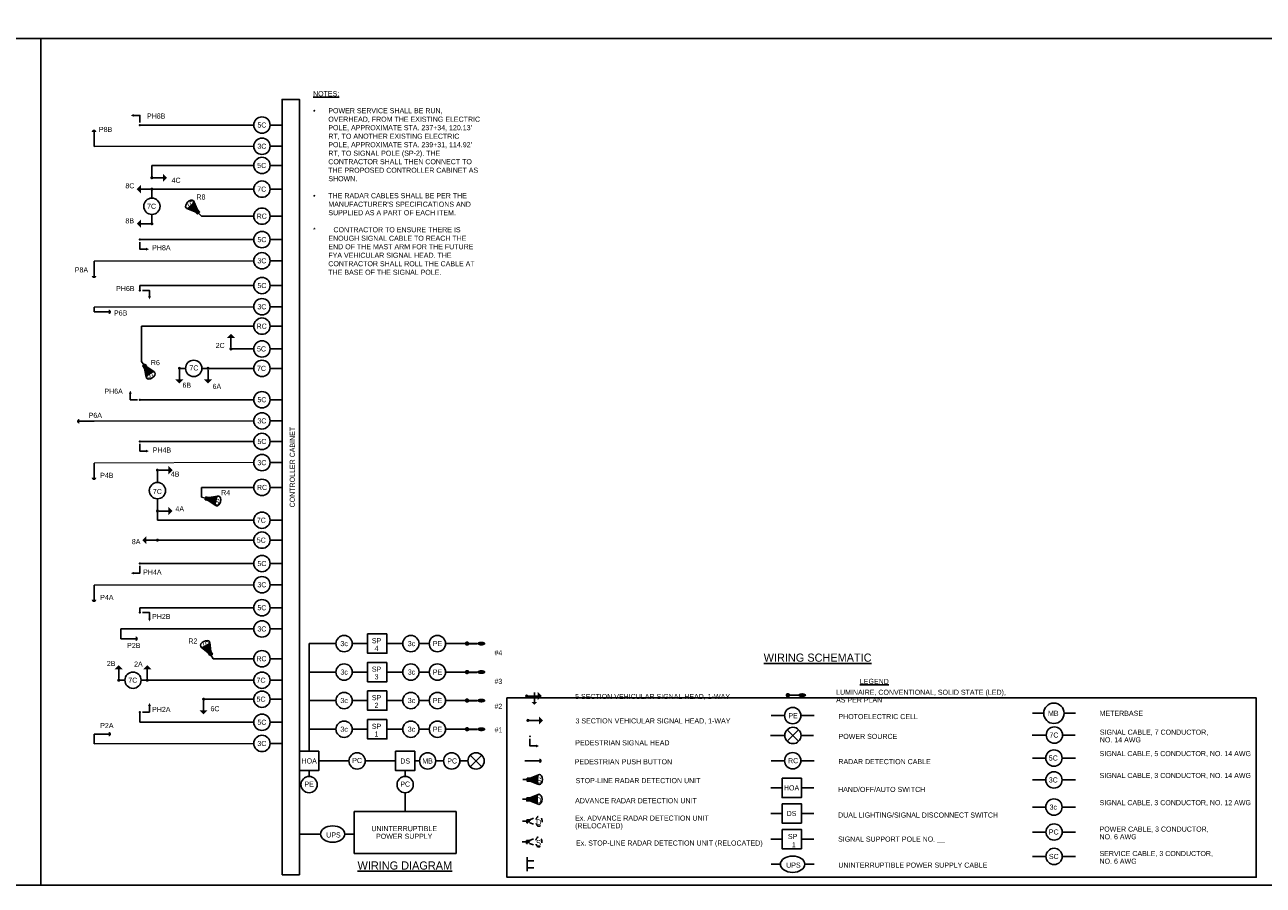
# Model space of a CAD drawing. Header units: feet. Extents: x -492 to 168807, y -198 to 321400.
# Tile 20 of 29: x 126 to 156, y -138 to -117. Entities that reach past the tile are written whole.
import ezdxf
from ezdxf.enums import TextEntityAlignment as Align

# ---------------------------------------------------------------- set-up
doc = ezdxf.new("R2010")
doc.units = ezdxf.units.FT
doc.header["$MEASUREMENT"] = 0
doc.linetypes.add('OhDOT_USTN2', pattern=[0.11, 0.069, -0.041])
doc.layers.add('COLUMNS', color=6, linetype='Continuous', plot=False)
for name, color, linetype in [('LT_P_Luminaires', 2, 'Continuous'), ('SG_P_Detection', 24, 'Continuous'), ('SG_P_Heads', 2, 'Continuous'), ('SG_X_Detection', 24, 'OhDOT_USTN2'), ('SH_Data', 7, 'Continuous'), ('ST_Details', 4, 'Continuous'), ('TEXT-DED', 10, 'Continuous')]:
    doc.layers.add(name, color=color, linetype=linetype)
doc.layers.add('SG_P_Heads (Construction)', color=2, linetype='Continuous', lineweight=13)
doc.styles.add('Slanted-Normal', font='font31.shx', dxfattribs={"height": 0.14})
doc.styles.add('Slanted-Normal LS 0.50', font='ISO_FONTRIGHT.shx', dxfattribs={"height": 0.14})
doc.styles.get("Standard").update_dxf_attribs({"font": 'font31.shx'})
doc.dimstyles.get("Standard").update_dxf_attribs({"dimtxt": 0.18, "dimasz": 0.18, "dimexe": 0.18, "dimexo": 0.0625, "dimgap": 0.09, "dimtad": 0, "dimtih": 1, "dimtoh": 1, "dimdec": 4, "dimzin": 0, "dimdsep": 46, "dimtxsty": 'Standard', "dimcen": 0.09, "dimadec": 0, "dimazin": 0, "dimtfac": 1, "dimtdec": 4, "dimtofl": 0, "dimtmove": 0, "dimatfit": 3, "dimfxl": 1, "dimtolj": 1, "dimtzin": 0, "dimarcsym": 0})

# ---------------------------------------------------------------- blocks, each defined once
blk = doc.blocks.new('*D1095')
at = {"layer": 'Defpoints', "color": 0, "transparency": 16777216}
for p in [(87.402, -118.52), (88.583, -118.52), (90.066, -118.52), (88.265, -119.072), (88.583, -121.396)]:
    blk.add_point(p, dxfattribs=at)
at = {"layer": 'TEXT-DED', "color": 0, "lineweight": -2, "transparency": 16777216}
blk.add_arc((88.583, -118.52), 0.636, 191.2725, 258.7275, dxfattribs=at)
at = {"layer": 'TEXT-DED', "color": 0, "transparency": 16777216}
for points in [[(87.938, -118.647), (87.979, -118.643), (87.946, -118.52)], [(88.46, -119.124), (88.456, -119.165), (88.583, -119.157)]]:
    blk.add_solid(points, dxfattribs=at)
blk = doc.blocks.new('SHSWP')
at = {"layer": 'ST_Details'}
h = blk.add_hatch(color=1, dxfattribs=at)
edge = h.paths.add_edge_path()
edge.add_arc((0, 0), 0.04, 0, 360)
at = {"layer": 'ST_Details', "color": 1}
blk.add_line((0.04, 0), (0.27, 0), dxfattribs=at)
at = {"layer": 'ST_Details', "color": 1, "extrusion": (0, 0, -1)}
blk.add_solid([(-0.27, 0.1), (-0.37, 0), (-0.27, -0.1)], dxfattribs=at)
blk = doc.blocks.new('SG_DET_SB_RADARP')
at = {"layer": 'SG_P_Detection'}
h = blk.add_hatch(color=256, dxfattribs=at)
edge = h.paths.add_edge_path()
edge.add_line((0.243, 0.12), (0.037, 0.037))
edge.add_line((0.037, 0.037), (0.037, -0.038))
edge.add_line((0.037, -0.038), (0.243, -0.12))
edge.add_ellipse((0.262, 0), major_axis=(0, -0.124), ratio=0.621318, start_angle=194.0157, end_angle=345.9652, ccw=False)
for p, q in [((-0.144, 0), (-0.038, 0)), ((0.037, 0.037), (0.243, 0.12)), ((0.037, -0.038), (0.243, -0.12))]:
    blk.add_line(p, q, dxfattribs=at)
at = {"layer": 'SG_P_Detection', "flags": 128}
blk.add_lwpolyline([(-0.038, 0.037), (-0.038, -0.038), (0.037, -0.038), (0.037, 0.037), (-0.038, 0.037)], close=True, dxfattribs=at)
at = {"layer": 'SG_P_Detection'}
blk.add_ellipse((0.262, 0), major_axis=(0, -0.124), ratio=0.621318, dxfattribs=at)
at = {"layer": 'SG_P_Detection', "extrusion": (0, 0, -1)}
blk.add_solid([(0.037, 0.037), (0.037, -0.038), (-0.038, 0.037), (-0.038, -0.038)], dxfattribs=at)
at = {"layer": 'SG_P_Detection', "insert": (0.257, -0.023), "char_height": 0.14, "attachment_point": 5, "line_spacing_factor": 0.6, "style": 'Slanted-Normal LS 0.50'}
blk.add_mtext('\\FISO_FONTLEFT;S', dxfattribs=at)
blk = doc.blocks.new('PED1P')
at = {"layer": 'SG_P_Heads (Construction)', "color": 2, "linetype": 'Continuous', "lineweight": 30}
blk.add_point((0, 0), dxfattribs=at)
at = {"layer": 'ST_Details', "color": 1, "flags": 128}
blk.add_lwpolyline([(0.06, 0), (0.235, 0), (0.235, -0.15)], dxfattribs=at)
at = {"layer": 'ST_Details', "color": 1, "extrusion": (0, 0, -1)}
blk.add_solid([(-0.27, -0.15), (-0.2, -0.15), (-0.235, -0.22)], dxfattribs=at)
blk = doc.blocks.new('PEDPBP')
at = {"layer": 'ST_Details'}
blk.add_hatch(color=1, dxfattribs=at).paths.add_polyline_path([(0.18, 0.028), (0.18, -0.028, 0.999997)])
at = {"layer": 'ST_Details', "color": 1}
blk.add_line((0, 0), (0.18, 0), dxfattribs=at)
blk = doc.blocks.new('CSMP')
at = {"layer": 'LT_P_Luminaires', "linetype": 'Continuous', "lineweight": 0}
h = blk.add_hatch(color=1, dxfattribs=at)
edge = h.paths.add_edge_path()
edge.add_arc((0, 0), 0.055, 0, 360)
at = {"layer": 'LT_P_Luminaires', "lineweight": 35}
h = blk.add_hatch(color=1, dxfattribs=at)
edge = h.paths.add_edge_path()
edge.add_ellipse((0.35, 0), major_axis=(0.1, 0), ratio=0.5, start_angle=0, end_angle=360)
at = {"layer": 'LT_P_Luminaires', "color": 1, "lineweight": 35}
blk.add_line((0, 0), (0.25, 0), dxfattribs=at)

msp = doc.modelspace()

# ---------------------------------------------------------------- hatches: boundary and pattern name
at = {"layer": 'ST_Details'}
h = msp.add_hatch(color=1, dxfattribs=at)
edge = h.paths.add_edge_path()
edge.add_arc((137.82213, -133.43245), 0.04, 0, 360)
h = msp.add_hatch(color=1, dxfattribs=at)
edge = h.paths.add_edge_path()
edge.add_arc((144.22654, -133.41125), 0.055, 0, 360)
h = msp.add_hatch(color=1, dxfattribs=at)
edge = h.paths.add_edge_path()
edge.add_ellipse((144.57654, -133.41125), major_axis=(0.1, 0), ratio=0.5, start_angle=0, end_angle=360)
h = msp.add_hatch(color=1, dxfattribs=at)
edge = h.paths.add_edge_path()
edge.add_arc((137.85381, -134.02914), 0.04, 0, 360)
msp.add_hatch(color=1, dxfattribs=at).paths.add_polyline_path([(138.13491, -134.96527), (138.13491, -135.07727, 0.99999663)])
h = msp.add_hatch(color=1, dxfattribs=at)
edge = h.paths.add_edge_path()
edge.add_line((138.11548, -135.35962), (137.90962, -135.44221))
edge.add_line((137.90962, -135.44221), (137.90962, -135.51721))
edge.add_line((137.90962, -135.51721), (138.11534, -135.60009))
edge.add_ellipse((138.13407, -135.47987), major_axis=(-0.00006, -0.12393), ratio=0.62131844, start_angle=194.015698, end_angle=345.965162, ccw=False)
h = msp.add_hatch(color=1, dxfattribs=at)
edge = h.paths.add_edge_path()
edge.add_line((138.10674, -135.84357), (137.90088, -135.92616))
edge.add_line((137.90088, -135.92616), (137.90088, -136.00116))
edge.add_line((137.90088, -136.00116), (138.1066, -136.08404))
edge.add_ellipse((138.12533, -135.96382), major_axis=(-0.00006, -0.12393), ratio=0.62131844, start_angle=194.015698, end_angle=345.965162, ccw=False)

# ---------------------------------------------------------------- linework, layer by layer
at = {"layer": 'COLUMNS', "color": 3}
msp.add_lwpolyline([(95.53658, -138.06895), (95.53658, -117.31895), (125.91158, -117.31895), (125.91158, -138.06895)], close=True, dxfattribs=at)
at = {"layer": 'COLUMNS', "color": 2}
msp.add_lwpolyline([(125.91158, -138.06895), (125.91158, -117.31895), (156.28658, -117.31895), (156.28658, -138.06895)], close=True, dxfattribs=at)
at = {"layer": 'SG_X_Detection'}
for p, q in [((137.72047, -136.50175), (137.82615, -136.50175)), ((137.90088, -136.46439), (138.106, -136.38209)), ((137.90088, -136.53912), (138.10586, -136.6217)), ((137.89633, -136.97005), (138.10144, -136.88775)), ((137.71591, -137.00741), (137.8216, -137.00741)), ((137.89633, -137.04478), (138.10131, -137.12736))]:
    msp.add_line(p, q, dxfattribs=at)
at = {"layer": 'SG_X_Detection', "flags": 128}
for points in [[(137.82615, -136.46439), (137.82615, -136.53912), (137.90088, -136.53912), (137.90088, -136.46439), (137.82615, -136.46439)], [(137.8216, -136.97005), (137.8216, -137.04478), (137.89633, -137.04478), (137.89633, -136.97005), (137.8216, -136.97005)]]:
    msp.add_lwpolyline(points, close=True, dxfattribs=at)
at = {"layer": 'SG_X_Detection'}
for centre in [(138.12452, -136.50191), (138.11997, -137.00757)]:
    msp.add_ellipse(centre, major_axis=(-0.00006, -0.12348), ratio=0.62131844, dxfattribs=at)
at = {"layer": 'SG_X_Detection', "extrusion": (0, 0, -1)}
for points in [[(-137.82615, -136.46439), (-137.82615, -136.53912), (-137.90088, -136.46439), (-137.90088, -136.53912)], [(-137.8216, -136.97005), (-137.8216, -137.04478), (-137.89633, -136.97005), (-137.89633, -137.04478)]]:
    msp.add_solid(points, dxfattribs=at)
at = {"layer": 'SH_Data', "lineweight": 13}
msp.add_line((131.13393, -127.71327), (127.21562, -127.72297), dxfattribs=at)
at = {"layer": 'SH_Data', "color": 3}
msp.add_line((131.82736, -137.81415), (132.25247, -137.81415), dxfattribs=at)
msp.add_lwpolyline([(132.25247, -137.81415), (132.25247, -118.80991), (131.82736, -118.80991), (131.82736, -137.81415)], dxfattribs=at)
at = {"layer": 'SH_Data', "color": 3, "flags": 128}
msp.add_lwpolyline([(137.33809, -133.48), (155.70964, -133.48), (155.70964, -137.87482), (137.33809, -137.87482)], close=True, dxfattribs=at)
at = {"layer": 'ST_Details'}
for p, q in [((131.13393, -119.43912), (128.3409, -119.43912)), ((131.13393, -119.95865), (127.21562, -119.96835)), ((131.13393, -120.43023), (128.63393, -120.43023)), ((128.63393, -120.73023), (128.63393, -120.43023)), ((131.82736, -120.43023), (131.53393, -120.43023)), ((128.63393, -121.23023), (128.63393, -121.01032)), ((131.13393, -121.01032), (128.63393, -121.01032)), ((131.82736, -121.01032), (131.53393, -121.01032)), ((128.63393, -121.85784), (128.63393, -121.63023)), ((131.13393, -121.67242), (129.84974, -121.67242)), ((131.82736, -121.67242), (131.53393, -121.67242)), ((131.13393, -122.24623), (128.3409, -122.24623)), ((131.13393, -122.76576), (127.21562, -122.77547)), ((131.13393, -123.37268), (128.3409, -123.37268)), ((131.13393, -123.89222), (127.21562, -123.90192)), ((131.13393, -124.36794), (128.38393, -124.36794)), ((128.38393, -124.36794), (128.38393, -125.23046)), ((131.82736, -124.36794), (131.53393, -124.36794)), ((131.13393, -124.92581), (130.57241, -124.92581)), ((131.82736, -124.92581), (131.53393, -124.92581)), ((129.46089, -125.4028), (129.31089, -125.4028)), ((129.86089, -125.4028), (130.01089, -125.4028)), ((131.13393, -125.4028), (130.01089, -125.4028)), ((131.82736, -125.4028), (131.53393, -125.4028)), ((131.13393, -126.16982), (128.3409, -126.16982)), ((131.13393, -126.68935), (127.21562, -126.69905)), ((131.13393, -127.19373), (128.3409, -127.19373)), ((131.13393, -128.32012), (129.84974, -128.32012)), ((131.82736, -128.32012), (131.53393, -128.32012)), ((128.77118, -128.59799), (128.77118, -128.89799)), ((131.13393, -129.12379), (128.77118, -129.12379)), ((131.82736, -129.12379), (131.53393, -129.12379)), ((131.13393, -129.61247), (128.77118, -129.61247)), ((131.82736, -129.61247), (131.53393, -129.61247)), ((131.13393, -130.18553), (128.3409, -130.18553)), ((131.13393, -130.70506), (127.21562, -130.71476)), ((131.13393, -131.26809), (128.3409, -131.26809)), ((131.13393, -131.78762), (127.87482, -131.78762)), ((135.43432, -132.14728), (135.18432, -132.14728)), ((131.13393, -132.51811), (130.13393, -132.51811)), ((131.82736, -132.51811), (131.53393, -132.51811)), ((135.43432, -132.84516), (135.18432, -132.84516)), ((127.97161, -133.04457), (127.82161, -133.04457)), ((131.13393, -133.04457), (128.37161, -133.04457)), ((131.82736, -133.04457), (131.53393, -133.04457)), ((131.13393, -133.50984), (129.90277, -133.50984)), ((131.82736, -133.50984), (131.53393, -133.50984)), ((135.43432, -133.54304), (135.18432, -133.54304)), ((150.49969, -133.85543), (150.22262, -133.85543)), ((151.27677, -133.85543), (150.99969, -133.85543)), ((131.13393, -134.0758), (128.3409, -134.0758)), ((144.14645, -133.91343), (143.81938, -133.91343)), ((144.87352, -133.91343), (144.54645, -133.91343)), ((135.43432, -134.2459), (135.18432, -134.2459)), ((144.15015, -134.39946), (143.80434, -134.39946)), ((144.20873, -134.25804), (144.49157, -134.54088)), ((144.20873, -134.54088), (144.49157, -134.25804)), ((144.85849, -134.39946), (144.55015, -134.39946)), ((150.56074, -134.38927), (150.21493, -134.38927)), ((151.26908, -134.38927), (150.96074, -134.38927)), ((131.13393, -134.59534), (127.21562, -134.60504)), ((135.7846, -135.02385), (135.60378, -135.02385)), ((136.38183, -135.02387), (136.1846, -135.02385)), ((136.72325, -135.16529), (136.44041, -134.88245)), ((136.72325, -134.88245), (136.44041, -135.16529)), ((144.14645, -135.01694), (143.81938, -135.01694)), ((144.87352, -135.01694), (144.54645, -135.01694)), ((150.54969, -134.95176), (150.22262, -134.95176)), ((151.27677, -134.95176), (150.94969, -134.95176)), ((132.48929, -135.26069), (132.48929, -135.40219)), ((134.8443, -135.26069), (134.8443, -135.40219)), ((144.08456, -135.68335), (143.81086, -135.68335)), ((144.86501, -135.68335), (144.55823, -135.68335)), ((150.54969, -135.48884), (150.22262, -135.48884)), ((151.27677, -135.48884), (150.94969, -135.48884)), ((144.08456, -136.3109), (143.81086, -136.3109)), ((144.86501, -136.3109), (144.55823, -136.3109)), ((150.54969, -136.15443), (150.22262, -136.15443)), ((151.27677, -136.15443), (150.94969, -136.15443)), ((132.7669, -136.81415), (132.53983, -136.81415)), ((133.59398, -136.81415), (133.3669, -136.81415)), ((144.08569, -136.93845), (143.81198, -136.93845)), ((144.86613, -136.93845), (144.55935, -136.93845)), ((150.55441, -136.76472), (150.22734, -136.76472)), ((151.28148, -136.76472), (150.95441, -136.76472)), ((150.55441, -137.36361), (150.22734, -137.36361)), ((151.28148, -137.36361), (150.95441, -137.36361)), ((144.04402, -137.5537), (143.81694, -137.5537)), ((144.87109, -137.5537), (144.64402, -137.5537))]:
    msp.add_line(p, q, dxfattribs=at)
at = {"layer": 'ST_Details', "color": 1}
for p, q in [((137.86213, -133.43245), (138.09213, -133.43245)), ((138.01138, -133.34662), (138.01138, -133.58162)), ((144.22656, -133.41126), (144.47656, -133.41126)), ((137.89381, -134.02914), (138.12381, -134.02914)), ((137.77491, -135.02127), (138.13491, -135.02127)), ((137.90962, -135.44221), (138.11548, -135.35962)), ((137.72855, -135.47971), (137.83462, -135.47971)), ((137.90962, -135.51721), (138.11534, -135.60009)), ((137.72047, -135.9638), (137.82615, -135.9638)), ((137.90088, -135.92643), (138.106, -135.84414)), ((137.90088, -136.00116), (138.10586, -136.08374))]:
    msp.add_line(p, q, dxfattribs=at)
at = {"layer": 'ST_Details', "flags": 128}
for points in [[(131.53393, -119.43912), (131.82736, -119.43912)], [(131.53393, -119.95865), (131.82736, -119.95865)], [(131.53393, -122.24623), (131.82736, -122.24623)], [(131.53393, -122.76576), (131.82736, -122.76576)], [(128.3409, -123.37268), (128.3409, -123.49096)], [(131.53393, -123.37268), (131.82736, -123.37268)], [(127.21562, -123.90192), (127.21562, -124.01813)], [(131.53393, -123.89222), (131.82736, -123.89222)], [(131.53393, -126.16982), (131.82736, -126.16982)], [(131.53393, -126.68935), (131.82736, -126.68935)], [(131.53393, -127.19373), (131.82736, -127.19373)], [(131.53393, -127.71327), (131.82736, -127.71327)], [(128.77118, -127.89799), (128.77118, -128.19799)], [(129.84974, -128.32012), (129.84974, -128.56005)], [(128.77118, -128.89799), (128.77118, -129.12379)], [(131.53393, -130.18553), (131.82736, -130.18553)], [(131.53393, -130.70506), (131.82736, -130.70506)], [(128.3409, -131.38297), (128.3409, -131.26809)], [(131.53393, -131.26809), (131.82736, -131.26809)], [(127.87482, -131.78762), (127.87482, -132.02678)], [(131.53393, -131.78762), (131.82736, -131.78762)], [(133.14755, -132.14721), (132.4893, -132.14721)], [(132.4893, -134.78702), (132.4893, -132.14721)], [(134.78432, -132.14721), (134.39795, -132.14721)], [(136.36197, -132.14728), (135.83432, -132.14728)], [(133.14755, -132.84509), (132.4893, -132.84509)], [(134.78432, -132.84509), (134.39795, -132.84509)], [(136.36197, -132.84516), (135.83432, -132.84516)], [(133.14755, -133.54296), (132.4893, -133.54296)], [(134.78432, -133.54296), (134.39795, -133.54296)], [(136.36197, -133.54304), (135.83432, -133.54304)], [(128.3409, -133.8265), (128.3409, -134.0758)], [(131.53393, -134.0758), (131.82736, -134.0758)], [(127.21562, -134.36588), (127.21562, -134.60504)], [(133.14755, -134.24582), (132.4893, -134.24582)], [(134.78432, -134.24582), (134.39795, -134.24582)], [(136.36197, -134.2459), (135.83432, -134.2459)], [(131.53393, -134.59534), (131.82736, -134.59534)], [(132.72613, -135.02385), (133.46681, -135.02385)], [(133.86681, -135.02385), (134.60748, -135.02385)], [(135.08114, -135.02385), (135.19583, -135.02385)], [(134.8443, -135.80219), (134.84431, -136.263)], [(132.53983, -136.81415), (132.25247, -136.81415)]]:
    msp.add_lwpolyline(points, dxfattribs=at)
for points in [[(134.39795, -131.91038), (133.92429, -131.91038), (133.92429, -132.38404), (134.39795, -132.38404), (134.39795, -131.91038)], [(134.39795, -132.60825), (133.92429, -132.60825), (133.92429, -133.08192), (134.39795, -133.08192), (134.39795, -132.60825)], [(134.39795, -133.30613), (133.92429, -133.30613), (133.92429, -133.7798), (134.39795, -133.7798), (134.39795, -133.30613)], [(134.39795, -134.00899), (133.92429, -134.00899), (133.92429, -134.48266), (134.39795, -134.48266), (134.39795, -134.00899)], [(132.25247, -134.78702), (132.72613, -134.78702), (132.72613, -135.26069), (132.25247, -135.26069), (132.25247, -134.78702)], [(135.08114, -134.78702), (135.08114, -135.26069), (134.60748, -135.26069), (134.60748, -134.78702), (135.08114, -134.78702)], [(144.08456, -135.44651), (144.55823, -135.44651), (144.55823, -135.92018), (144.08456, -135.92018), (144.08456, -135.44651)], [(136.09431, -136.263), (136.09431, -137.28881), (133.59431, -137.28881), (133.59431, -136.263), (136.09431, -136.263)], [(144.08456, -136.07407), (144.55823, -136.07407), (144.55823, -136.54773), (144.08456, -136.54773), (144.08456, -136.07407)], [(144.08569, -136.70162), (144.55935, -136.70162), (144.55935, -137.17528), (144.08569, -137.17528), (144.08569, -136.70162)]]:
    msp.add_lwpolyline(points, close=True, dxfattribs=at)
at = {"layer": 'ST_Details', "color": 1, "extrusion": (0, 0, -1), "flags": 128}
msp.add_lwpolyline([(-137.90358, -134.48122), (-137.90358, -134.65622), (-138.05358, -134.65622)], dxfattribs=at)
at = {"layer": 'ST_Details', "color": 1, "flags": 128}
for points in [[(137.83462, -135.44221), (137.83462, -135.51721), (137.90962, -135.51721), (137.90962, -135.44221), (137.83462, -135.44221)], [(137.82615, -135.92643), (137.82615, -136.00116), (137.90088, -136.00116), (137.90088, -135.92643), (137.82615, -135.92643)]]:
    msp.add_lwpolyline(points, close=True, dxfattribs=at)
for points in [[(137.83485, -137.384), (137.83485, -137.72584)], [(137.83485, -137.46992), (138.0024, -137.46992)], [(137.83485, -137.63992), (138.0024, -137.63992)]]:
    msp.add_lwpolyline(points, dxfattribs=at)
at = {"layer": 'ST_Details'}
for centre, radius in [((131.33393, -119.43912), 0.2), ((131.33393, -119.95865), 0.2), ((131.33393, -120.43023), 0.2), ((131.33393, -121.01032), 0.2), ((128.63393, -121.43023), 0.2), ((131.33393, -121.67242), 0.2), ((131.33393, -122.24623), 0.2), ((131.33393, -122.76576), 0.2), ((131.33393, -123.37268), 0.2), ((131.33393, -123.89222), 0.2), ((131.33393, -124.36794), 0.2), ((131.33393, -124.92581), 0.2), ((129.66089, -125.4028), 0.2), ((131.33393, -125.4028), 0.2), ((131.33393, -126.16982), 0.2), ((131.33393, -126.68935), 0.2), ((131.33393, -127.19373), 0.2), ((131.33393, -127.71327), 0.2), ((131.33393, -128.32012), 0.2), ((128.77118, -128.39799), 0.2), ((131.33393, -129.12379), 0.2), ((131.33393, -129.61247), 0.2), ((131.33393, -130.18553), 0.2), ((131.33393, -130.70506), 0.2), ((131.33393, -131.26809), 0.2), ((131.33393, -131.78762), 0.2), ((133.34755, -132.14721), 0.2), ((134.98432, -132.14721), 0.2), ((135.63432, -132.14728), 0.2), ((131.33393, -132.51811), 0.2), ((133.34755, -132.84509), 0.2), ((134.98432, -132.84509), 0.2), ((135.63432, -132.84516), 0.2), ((128.17161, -133.04457), 0.2), ((131.33393, -133.04457), 0.2), ((131.33393, -133.50984), 0.2), ((133.34755, -133.54296), 0.2), ((134.98432, -133.54296), 0.2), ((135.63432, -133.54304), 0.2), ((131.33393, -134.0758), 0.2), ((144.34645, -133.91343), 0.2), ((150.74969, -133.85543), 0.25), ((133.34755, -134.24582), 0.2), ((134.98432, -134.24582), 0.2), ((135.63432, -134.2459), 0.2), ((144.35015, -134.39946), 0.2), ((150.76074, -134.38927), 0.2), ((131.33393, -134.59534), 0.2), ((150.74969, -134.95176), 0.2), ((133.66681, -135.02385), 0.2), ((135.39583, -135.02385), 0.2), ((135.9846, -135.02385), 0.2), ((136.58183, -135.02387), 0.2), ((144.34645, -135.01694), 0.2), ((132.48929, -135.60219), 0.2), ((134.8443, -135.60219), 0.2), ((150.74969, -135.48884), 0.2), ((150.74969, -136.15443), 0.2), ((150.75441, -136.76472), 0.2), ((150.75441, -137.36361), 0.2)]:
    msp.add_circle(centre, radius, dxfattribs=at)
at = {"layer": 'ST_Details', "color": 1}
for centre, major_axis in [((138.13407, -135.47987), (-0.00006, -0.12393)), ((138.12452, -135.96395), (-0.00006, -0.12348))]:
    msp.add_ellipse(centre, major_axis=major_axis, ratio=0.62131844, dxfattribs=at)
at = {"layer": 'ST_Details'}
for centre in [(133.0669, -136.81415), (144.34402, -137.5537)]:
    msp.add_ellipse(centre, major_axis=(0.3, 0), ratio=0.66666667, dxfattribs=at)
at = {"layer": 'ST_Details', "color": 1, "extrusion": (0, 0, -1)}
msp.add_point((137.90358, -134.42122), dxfattribs=at)
for points in [[(-138.07697, -133.58129), (-138.0103, -133.64795), (-137.94363, -133.58129)], [(-138.09163, -133.33212), (-138.19163, -133.43212), (-138.09163, -133.53212)], [(-138.12364, -133.92922), (-138.22364, -134.02922), (-138.12364, -134.12922)], [(-137.83462, -135.44221), (-137.83462, -135.51721), (-137.90962, -135.44221), (-137.90962, -135.51721)], [(-137.82615, -135.92643), (-137.82615, -136.00116), (-137.90088, -135.92643), (-137.90088, -136.00116)]]:
    msp.add_solid(points, dxfattribs=at)
at = {"layer": 'ST_Details', "color": 1}
msp.add_solid([(138.05358, -134.69122), (138.05358, -134.62122), (138.12358, -134.65622)], dxfattribs=at)

# ---------------------------------------------------------------- block references
at = {"layer": 'SG_P_Detection', "color": 2, "linetype": 'Continuous', "lineweight": 30, "xscale": 2, "yscale": 2, "zscale": 2}
for p, rotation in [((127.21562, -119.96835), 89.99999999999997), ((127.21562, -122.77547), 269.9999999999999), ((127.21562, -126.69905), 180), ((127.21562, -127.72297), 270), ((127.21562, -130.71476), 270)]:
    msp.add_blockref('PEDPBP', p, dxfattribs=dict(at, rotation=rotation))
at = {"layer": 'SG_P_Detection'}
for p, rotation in [((129.7489, -121.57023), 134.6171623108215), ((128.46167, -125.35116), 302.7816496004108), ((129.98955, -128.59267), 346.8648252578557), ((130.06564, -132.39183), 118.4035682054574)]:
    msp.add_blockref('SG_DET_SB_RADARP', p, dxfattribs=dict(at, rotation=rotation))
at = {"layer": 'SG_P_Detection', "color": 2, "linetype": 'Continuous', "lineweight": 30, "xscale": 2, "yscale": 2, "zscale": 2}
for p in [(127.21562, -124.01813), (127.87482, -132.02678), (127.21562, -134.36588)]:
    msp.add_blockref('PEDPBP', p, dxfattribs=at)
at = {"layer": 'SG_P_Heads', "color": 2, "linetype": 'Continuous', "lineweight": 30, "extrusion": (0, 0, -1)}
for p, rotation in [((-128.3409, -119.43912), 90.00000000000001), ((-128.3409, -122.24623), 270), ((-128.3409, -127.19373), 270), ((-128.3409, -133.8265), 180)]:
    msp.add_blockref('PED1P', p, dxfattribs=dict(at, rotation=rotation))
at = {"layer": 'SG_P_Heads', "color": 2, "linetype": 'Continuous', "lineweight": 0}
for p in [(128.63393, -120.73023), (128.77118, -127.89799), (128.77118, -128.89799)]:
    msp.add_blockref('SHSWP', p, dxfattribs=at)
for p, rotation in [((128.63393, -121.01032), 180), ((128.63393, -121.85784), 180), ((130.57241, -124.92581), 89.99999999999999), ((129.31089, -125.4028), 270), ((130.01089, -125.4028), 270), ((128.77118, -129.61247), 180), ((127.82161, -133.04457), 89.99999999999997), ((128.52161, -133.04457), 89.99999999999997), ((129.90277, -133.50984), 269.9999999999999)]:
    msp.add_blockref('SHSWP', p, dxfattribs=dict(at, rotation=rotation))
at = {"layer": 'SG_P_Heads', "color": 2, "linetype": 'Continuous', "lineweight": 30, "extrusion": (0, 0, -1), "xscale": -1}
for p in [(-128.3409, -123.49096), (-128.3409, -131.38297)]:
    msp.add_blockref('PED1P', p, dxfattribs=at)
for p, rotation in [((-128.3409, -126.16982), 180), ((-128.3409, -130.18553), 90)]:
    msp.add_blockref('PED1P', p, dxfattribs=dict(at, rotation=rotation))
at = {"layer": 'ST_Details', "color": 1, "xscale": -1, "rotation": 180}
for p in [(136.36197, -132.14728), (136.36197, -132.84516), (136.36197, -133.54304), (136.36197, -134.2459)]:
    msp.add_blockref('CSMP', p, dxfattribs=at)

# ---------------------------------------------------------------- texts
at = {"layer": 'SG_X_Detection', "insert": (138.11912, -136.52516), "char_height": 0.1394958, "attachment_point": 5, "rotation": 360, "line_spacing_factor": 0.6, "style": 'Slanted-Normal LS 0.50'}
msp.add_mtext('{\\Fiso_fontleft|c0;D}', dxfattribs=at)
at = {"layer": 'SG_X_Detection', "insert": (138.11457, -137.03082), "char_height": 0.1394958, "attachment_point": 5, "line_spacing_factor": 0.6, "style": 'Slanted-Normal LS 0.50'}
msp.add_mtext('\\FISO_FONTLEFT;S', dxfattribs=at)
at = {"layer": 'ST_Details', "color": 1, "insert": (138.12865, -135.5032), "char_height": 0.14, "attachment_point": 5, "line_spacing_factor": 0.6, "style": 'Slanted-Normal LS 0.50'}
msp.add_mtext('\\FISO_FONTLEFT;S', dxfattribs=at)
at = {"layer": 'ST_Details', "color": 1, "insert": (138.11912, -135.9872), "char_height": 0.1394958, "attachment_point": 5, "rotation": 360, "line_spacing_factor": 0.6, "style": 'Slanted-Normal LS 0.50'}
msp.add_mtext('{\\Fiso_fontleft|c0;D}', dxfattribs=at)
at = {"layer": 'TEXT-DED', "style": 'Slanted-Normal'}
for s, p in [('PH8B', (128.51378, -119.15566)), ('P8B', (127.33599, -119.48441)), ('4C', (129.11705, -120.73023)), ('8C', (127.98547, -120.86502)), ('R8', (129.7279, -121.14029)), ('8B', (127.98547, -121.7238)), ('PH8A', (128.6417, -122.38334)), ('P8A', (126.74396, -122.92633)), ('PH6B', (127.75899, -123.38368)), ('P6B', (127.70537, -123.9826)), ('2C', (130.1988, -124.77821)), ('R6', (128.6102, -125.19881)), ('PH6A', (127.46977, -125.90081)), ('6B', (129.38525, -125.75247)), ('6A', (130.12187, -125.78095)), ('P6A', (127.08445, -126.49061)), ('PH4B', (128.65553, -127.34082)), ('P4B', (127.36811, -127.96182)), ('4B', (129.09909, -127.93007)), ('R4', (130.33414, -128.38533)), ('4A', (129.2123, -128.78168)), ('8A', (128.14254, -129.58533)), ('PH4A', (128.42106, -130.33261)), ('P4A', (127.36811, -130.95361)), ('PH2B', (128.64014, -131.42095)), ('R2', (129.528, -132.02138)), ('P2B', (128.0273, -132.13095)), ('2B', (127.52964, -132.57167)), ('2A', (128.19794, -132.58765)), ('PH2A', (128.64014, -133.6978)), ('6C', (130.07054, -133.68024)), ('P2A', (127.36811, -134.09331))]:
    msp.add_text(s, height=0.125, dxfattribs=at).set_placement(p, align=Align.TOP_LEFT)
for s, height, p in [('5C', 0.125, (131.33211, -119.43912)), ('3C', 0.125, (131.33211, -119.95865)), ('5C', 0.125, (131.32749, -120.43023)), ('7C', 0.125, (131.32749, -121.01032)), ('7C', 0.125, (128.62749, -121.43023)), ('RC', 0.125, (131.32761, -121.67242)), ('5C', 0.125, (131.33211, -122.24623)), ('3C', 0.125, (131.33211, -122.76576)), ('5C', 0.125, (131.33211, -123.37268)), ('3C', 0.125, (131.33211, -123.89222)), ('RC', 0.125, (131.3265, -124.36794)), ('5C', 0.125, (131.3221, -124.92581)), ('7C', 0.125, (129.66613, -125.39145)), ('7C', 0.125, (131.3221, -125.4028)), ('5C', 0.125, (131.33211, -126.16982)), ('3C', 0.125, (131.33211, -126.68935)), ('5C', 0.125, (131.33211, -127.19373)), ('3C', 0.125, (131.33211, -127.71327)), ('7C', 0.125, (128.76903, -128.42068)), ('RC', 0.125, (131.33479, -128.32012)), ('7C', 0.125, (131.3172, -129.12379)), ('5C', 0.125, (131.3172, -129.61247)), ('5C', 0.125, (131.33211, -130.18553)), ('3C', 0.125, (131.33211, -130.70506)), ('5C', 0.125, (131.33211, -131.26809)), ('3C', 0.125, (131.33211, -131.78762)), ('3c', 0.125, (133.3481, -132.14721)), ('3c', 0.125, (134.99911, -132.14721)), ('PE', 0.125, (135.63846, -132.14728)), ('#4', 0.125, (137.12995, -132.37416)), ('RC', 0.125, (131.32049, -132.51811)), ('%%UWIRING SCHEMATIC', 0.2, (144.95615, -132.49194)), ('7C', 0.125, (128.16656, -133.04457)), ('7C', 0.125, (131.31005, -133.04457)), ('3c', 0.125, (133.3481, -132.84509)), ('3c', 0.125, (134.99911, -132.84509)), ('PE', 0.125, (135.63846, -132.84516)), ('#3', 0.125, (137.12995, -133.07204)), ('5C', 0.125, (131.31005, -133.50984)), ('3c', 0.125, (133.3481, -133.54296)), ('3c', 0.125, (134.99911, -133.54296)), ('PE', 0.125, (135.63846, -133.54304)), ('#2', 0.125, (137.12995, -133.68405)), ('PE', 0.125, (144.35489, -133.91343)), ('MB', 0.125, (150.73402, -133.85543)), ('5C', 0.125, (131.33211, -134.0758)), ('3c', 0.125, (133.3481, -134.24582)), ('3c', 0.125, (134.99911, -134.24582)), ('PE', 0.125, (135.63846, -134.2459)), ('#1', 0.125, (137.12995, -134.263)), ('7C', 0.125, (150.75101, -134.38927)), ('3C', 0.125, (131.33211, -134.59534)), ('HOA', 0.125, (132.49095, -135.02385)), ('PC', 0.125, (133.66681, -135.01227)), ('DS', 0.125, (134.84431, -135.0255)), ('MB', 0.125, (135.39425, -135.02385)), ('PC', 0.125, (135.99619, -135.02385)), ('RC', 0.125, (144.35489, -135.01694)), ('5C', 0.125, (150.73393, -134.95176)), ('PE', 0.125, (132.48929, -135.5906)), ('PC', 0.125, (134.8443, -135.5906)), ('HOA', 0.125, (144.31745, -135.68335)), ('3C', 0.125, (150.73393, -135.48884)), ('DS', 0.125, (144.31745, -136.3109)), ('3c', 0.125, (150.73393, -136.15443)), ('PC', 0.125, (150.74628, -136.76472)), ('%%UWIRING DIAGRAM', 0.2, (134.83589, -137.58556)), ('SC', 0.125, (150.74628, -137.36361))]:
    msp.add_text(s, height=height, dxfattribs=at).set_placement(p, align=Align.MIDDLE_CENTER)
msp.add_text('CONTROLLER CABINET', height=0.125, rotation=90, dxfattribs=at).set_placement((132.07711, -127.82281), align=Align.MIDDLE_CENTER)
for s, p in [('METERBASE', (151.86945, -133.85543)), ('HAND/OFF/AUTO SWITCH', (145.45769, -135.72143)), ('DUAL LIGHTING/SIGNAL DISCONNECT SWITCH', (145.45769, -136.34898)), ('SIGNAL SUPPORT POLE NO. __', (145.45881, -136.93845))]:
    msp.add_text(s, height=0.125, dxfattribs=at).set_placement(p, align=Align.MIDDLE_LEFT)
for s, p in [('SP', (144.22792, -136.93658)), ('1', (144.32459, -137.14116))]:
    msp.add_text(s, height=0.125, dxfattribs=at).set_placement(p)
at = {"layer": 'TEXT-DED', "char_height": 0.125, "style": 'Slanted-Normal'}
for s, insert, width, attachment_point in [("{\\LNOTES:\\P}\\P\\pxi-3,l3,t3;{\\fSymbol|b0|i0|c2|p18;·^I}POWER SERVICE SHALL BE RUN, OVERHEAD, FROM THE EXISTING ELECTRIC POLE, APPROXIMATE STA. 237+34, 120.13' RT, TO ANOTHER EXISTING ELECTRIC POLE, APPROXIMATE STA. 239+31, 114.92' RT, TO SIGNAL POLE (SP-2). THE CONTRACTOR SHALL THEN CONNECT TO THE PROPOSED CONTROLLER CABINET AS SHOWN. \\P\\pi0,l0,tz;\\P\\pi-3,l3,t3;{\\fSymbol|b0|i0|c2|p18;·^I}THE RADAR CABLES SHALL BE PER THE MANUFACTURER'S SPECIFICATIONS AND SUPPLIED AS A PART OF EACH ITEM. \\P\\pi0,l0,tz;\\P\\pi-3,l3;{\\C1;*^ICONTRACTOR TO ENSURE THERE IS ENOUGH SIGNAL CABLE TO REACH THE END OF THE MAST ARM FOR THE FUTURE FYA VEHICULAR SIGNAL HEAD. THE CONTRACTOR SHALL ROLL THE CABLE AT THE BASE OF THE SIGNAL POLE.}", (132.58552, -120.85961), 4.0006688, 4), ('SIGNAL CABLE, 5 CONDUCTOR, NO. 14 AWG', (151.86945, -134.78018), 3.7177978, 1), ('SIGNAL CABLE, 3 CONDUCTOR, NO. 14 AWG', (151.86945, -135.31725), 3.7177978, 1), ('SIGNAL CABLE, 3 CONDUCTOR, NO. 12 AWG', (151.86945, -135.98284), 3.7177978, 1)]:
    msp.add_mtext(s, dxfattribs=dict(at, insert=insert, width=width, attachment_point=attachment_point))
at = {"layer": 'TEXT-DED', "char_height": 0.125, "attachment_point": 4, "line_spacing_factor": 0.9, "style": 'Slanted-Normal'}
for s, insert, width in [('LUMINAIRE, CONVENTIONAL, SOLID STATE (LED), AS PER PLAN', (145.40978, -133.43458), 4.2369905), ('5 SECTION VEHICULAR SIGNAL HEAD, 1-WAY', (139.01098, -133.45579), 4.2369905), ('3 SECTION VEHICULAR SIGNAL HEAD, 1-WAY', (139.02075, -134.0527), 4.2369905), ('PEDESTRIAN SIGNAL HEAD', (139.01412, -134.57955), 4.2369905), ('PEDESTRIAN PUSH BUTTON', (139.00085, -135.04461), 4.2369905), ('ADVANCE RADAR DETECTION UNIT', (139.01117, -135.99834), 3.9815512), ('Ex. ADVANCE RADAR DETECTION UNIT\\P(RELOCATED)', (139.01117, -136.53629), 3.9815512), ('Ex. STOP-LINE RADAR DETECTION UNIT (RELOCATED)', (139.03489, -137.05405), 4.3519279)]:
    msp.add_mtext(s, dxfattribs=dict(at, insert=insert, width=width))
at = {"layer": 'TEXT-DED', "char_height": 0.125, "style": 'Slanted-Normal'}
for s, insert, attachment_point, line_spacing_factor in [('{\\Ffont31|c0;\\LLEGEND}', (145.99182, -133.01117), 1, 1.44), ('PHOTOELECTRIC CELL', (145.46621, -133.93676), 4, 0.9), ('POWER SOURCE', (145.46991, -134.42279), 4, 0.9), ('SIGNAL CABLE, 7 CONDUCTOR, \\PNO. 14 AWG', (151.87608, -134.4126), 4, 0.9), ('RADAR DETECTION CABLE', (145.46621, -135.04027), 4, 0.9), ('STOP-LINE RADAR DETECTION UNIT', (139.02386, -135.50596), 4, 0.9), ('UNINTERRUPTIBLE\\PPOWER SUPPLY', (134.82098, -136.77622), 5, 0.9), ('POWER CABLE, 3 CONDUCTOR,\\PNO. 6 AWG', (151.86755, -136.78805), 4, 0.9), ('UPS\\P', (133.08564, -136.83748), 5, 0.6), ('SERVICE CABLE, 3 CONDUCTOR,\\PNO. 6 AWG', (151.86755, -137.38694), 4, 0.9), ('UPS\\P', (144.36276, -137.57703), 5, 0.6), ('UNINTERRUPTIBLE POWER SUPPLY CABLE', (145.46377, -137.57703), 4, 0.9)]:
    msp.add_mtext(s, dxfattribs=dict(at, insert=insert, attachment_point=attachment_point, line_spacing_factor=line_spacing_factor))

# ---------------------------------------------------------------- dimensions: what is measured, and where the dimension line sits
at = {"layer": 'TEXT-DED'}
dim = msp.add_angular_dim_2l(base=(88.26454, -119.07157), line1=((88.58273, -121.39636), (88.58273, -118.52045)), line2=((90.06555, -118.52045), (87.40177, -118.52045)), text=' ', dimstyle='Standard', override={"dimscale": 1, "dimasz": 0.125, "dimlfac": 1}, dxfattribs=at)
dim.commit()
dim.dimension.update_dxf_attribs({"geometry": '*D1095', "text_midpoint": (146.60877, -21.78386)})

# ---------------------------------------------------------------- next in the draw order: texts
at = {"layer": 'TEXT-DED', "char_height": 0.125, "attachment_point": 5, "line_spacing_factor": 0.9, "style": 'Slanted-Normal', "bg_fill": 3, "box_fill_scale": 1.1, "bg_fill_color": 7, "bg_fill_transparency": 0}
for s, insert in [('SP\\P4', (134.14238, -132.17054)), ('SP\\P3', (134.14238, -132.86842)), ('SP\\P2', (134.14238, -133.5663)), ('SP\\P1', (134.14238, -134.26916))]:
    msp.add_mtext(s, dxfattribs=dict(at, insert=insert))

# ---------------------------------------------------------------- next in the draw order: linework, layer by layer
at = {"layer": 'ST_Details', "flags": 128}
for points in [[(133.92429, -132.14721), (133.54755, -132.14721)], [(133.92429, -132.84509), (133.54755, -132.84509)], [(133.92429, -133.54296), (133.54755, -133.54296)], [(133.92429, -134.24582), (133.54755, -134.24582)]]:
    msp.add_lwpolyline(points, dxfattribs=at)

doc.saveas('drawing.dxf')
